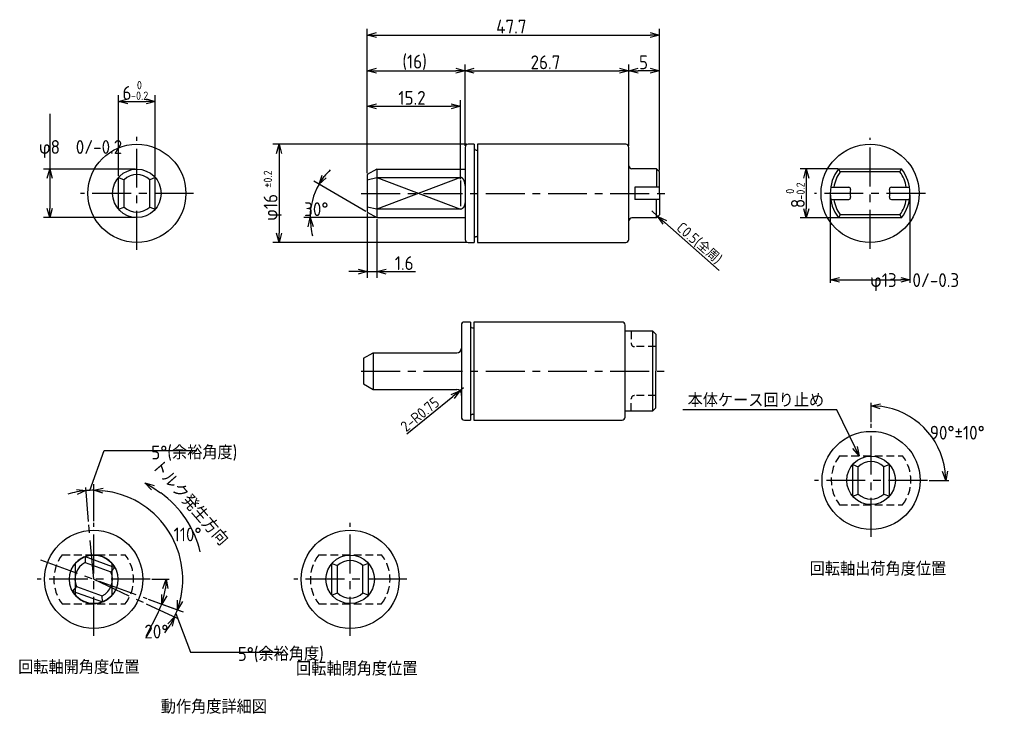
# Model space of a CAD drawing. Extents: x 221 to 381, y 65 to 178.
import ezdxf

# ---------------------------------------------------------------- set-up
doc = ezdxf.new("R2010")
doc.units = 0
doc.header["$LTSCALE"] = 0.2
for name, pattern in [('CENTER', [50.8, 31.75, -6.35, 6.35, -6.35]), ('HIDDEN', [9.525, 6.35, -3.175]), ('PHANTOM', [63.5, 31.75, -6.35, 6.35, -6.35, 6.35, -6.35])]:
    doc.linetypes.add(name, pattern=pattern)
doc.layers.get('0').update_dxf_attribs({"linetype": 'CONTINUOUS'})
doc.layers.get('DEFPOINTS').update_dxf_attribs({"linetype": 'CONTINUOUS'})
for name, color, linetype in [('18-0-CON', 3, 'CONTINUOUS'), ('18-1-HID', 4, 'HIDDEN'), ('18-2-CEN', 1, 'CENTER'), ('18-3-PHA', 6, 'PHANTOM'), ('35-0-CON', 7, 'CONTINUOUS')]:
    doc.layers.add(name, color=color, linetype=linetype)
doc.styles.add('DIMENSION', font='isocp.shx', dxfattribs={"bigfont": 'bigfont.shx'})
doc.styles.get("Standard").update_dxf_attribs({"font": 'isocp.shx', "bigfont": 'bigfont.shx'})
doc.dimstyles.get("Standard").update_dxf_attribs({"dimtxt": 0.18, "dimasz": 0.18, "dimexe": 0.18, "dimexo": 0.0625, "dimgap": 0.09, "dimtad": 0, "dimtih": 1, "dimtoh": 1, "dimzin": 0, "dimcen": 0.09, "dimazin": 3, "dimtfac": 1, "dimtofl": 0, "dimtmove": 0, "dimatfit": 3})

# ---------------------------------------------------------------- blocks, each defined once
blk = doc.blocks.new('_OPEN30')
at = {"color": 0, "linetype": 'BYBLOCK'}
for p, q in [((-1, 0.27), (0, 0)), ((0, 0), (-1, -0.27)), ((0, 0), (-1, 0))]:
    blk.add_line(p, q, dxfattribs=at)
blk = doc.blocks.new('*D34')
at = {"layer": '18-0-CON', "color": 161}
for p, q in [((353.1, 149.75), (353.1, 135.4)), ((366.1, 149.75), (366.1, 135.4)), ((354.6, 135.9), (364.6, 135.9))]:
    blk.add_line(p, q, dxfattribs=at)
at = {"layer": 'DEFPOINTS', "color": 0}
for p in [(353.1, 150), (366.1, 150), (366.1, 135.9)]:
    blk.add_point(p, dxfattribs=at)
at = {"layer": '18-0-CON', "color": 161, "xscale": 1.5, "yscale": 1.5, "zscale": 1.5, "rotation": 180}
blk.add_blockref('_OPEN30', (353.1, 135.9), dxfattribs=at)
at = {"layer": '18-0-CON', "color": 161, "xscale": 1.5, "yscale": 1.5, "zscale": 1.5}
blk.add_blockref('_OPEN30', (366.1, 135.9), dxfattribs=at)
at = {"layer": '18-0-CON', "color": 161, "style": 'DIMENSION'}
blk.add_text('φ13  0/-0.3', height=2.25, dxfattribs=at).set_placement((359.6, 134.73))
blk = doc.blocks.new('*D35')
at = {"layer": '18-0-CON', "color": 161}
for p, q in [((359.76, 112.66), (359.76, 115.86)), ((369.23, 103.19), (372.43, 103.19))]:
    blk.add_line(p, q, dxfattribs=at)
blk.add_arc((359.76, 103.19), 12.17, 7.065, 82.935, dxfattribs=at)
at = {"layer": 'DEFPOINTS', "color": 0}
for p in [(359.76, 112.41), (370.3, 109.27), (350.54, 103.19), (368.98, 103.19), (359.76, 93.97)]:
    blk.add_point(p, dxfattribs=at)
at = {"layer": '18-0-CON', "color": 161, "xscale": 1.5, "yscale": 1.5, "zscale": 1.5}
for p, rotation in [((359.76, 115.36), 176.4675207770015), ((371.93, 103.19), 273.5324792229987)]:
    blk.add_blockref('_OPEN30', p, dxfattribs=dict(at, rotation=rotation))
at = {"layer": '18-0-CON', "color": 161, "style": 'DIMENSION'}
blk.add_text('90%%d±10%%d', height=2.25, dxfattribs=at).set_placement((369.34, 109.84))
blk = doc.blocks.new('*D36')
at = {"layer": '18-0-CON', "color": 161}
for p, q in [((242.43, 87.05), (245.26, 87.05)), ((241.86, 83.82), (244.52, 82.85)), ((243.45, 81.64), (241.44, 77.75))]:
    blk.add_line(p, q, dxfattribs=at)
for start, end in [(347.2863, 352.7137), (332.7137, 340)]:
    blk.add_arc((232.96, 87.05), 11.8, start, end, dxfattribs=at)
at = {"layer": 'DEFPOINTS', "color": 0}
for p in [(224.29, 90.21), (223.74, 87.05), (242.18, 87.05), (244.68, 85.68), (241.62, 83.9)]:
    blk.add_point(p, dxfattribs=at)
at = {"layer": '18-0-CON', "color": 161, "xscale": 1.5, "yscale": 1.5, "zscale": 1.5}
for p, rotation in [((244.76, 87.05), 86.35683514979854), ((244.05, 83.02), 253.6431648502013)]:
    blk.add_blockref('_OPEN30', p, dxfattribs=dict(at, rotation=rotation))
at = {"layer": '18-0-CON', "color": 161, "style": 'DIMENSION'}
blk.add_text('20%%d', height=2.25, dxfattribs=at).set_placement((241.22, 77.4))
blk = doc.blocks.new('*U92')
at = {"layer": '18-0-CON'}
blk.add_text('トルク発生方向', height=2.25, rotation=311.0396, dxfattribs=at).set_placement((242.2, 105.36))
blk = doc.blocks.new('*U93')
at = {"layer": '35-0-CON'}
blk.add_lwpolyline([(242.59, 102), (243.88, 101.17)], dxfattribs=at)
at = {"layer": '35-0-CON', "xscale": 1.5, "yscale": 1.5, "zscale": 1.5, "rotation": 147.3353519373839}
blk.add_blockref('_OPEN30', (241.32, 102.81), dxfattribs=at)
blk = doc.blocks.new('*U94')
at = {"layer": '18-0-CON'}
blk.add_lwpolyline([(357.16, 108.54), (354.17, 114.69)], dxfattribs=at)
at = {"layer": '18-0-CON', "xscale": 1.5, "yscale": 1.5, "zscale": 1.5, "rotation": 295.9219905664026}
blk.add_blockref('_OPEN30', (357.81, 107.19), dxfattribs=at)
blk = doc.blocks.new('*U95')
at = {"layer": '18-0-CON'}
blk.add_text('本体ケース回り止め', height=2.25, dxfattribs=at).set_placement((329.83, 115.13))
blk = doc.blocks.new('*U96')
at = {"layer": '18-0-CON'}
blk.add_text('回転軸開角度位置', height=2.25, dxfattribs=at).set_placement((220.63, 71.59))
blk = doc.blocks.new('*U97')
at = {"layer": '18-0-CON'}
blk.add_text('回転軸閉角度位置', height=2.25, dxfattribs=at).set_placement((265.97, 71.34))
blk = doc.blocks.new('*U98')
at = {"layer": '18-0-CON'}
blk.add_text('動作角度詳細図', height=2.25, dxfattribs=at).set_placement((243.9, 65.13))
blk = doc.blocks.new('*U99')
at = {"layer": '18-0-CON'}
blk.add_text('回転軸出荷角度位置', height=2.25, dxfattribs=at).set_placement((349.75, 87.63))
blk = doc.blocks.new('*U110')
at = {"layer": '18-0-CON', "color": 161, "style": 'DIMENSION'}
for s, height, p in [('6', 2.25, (237.65, 165.25)), (' 0', 1.35, (239.23, 166.98)), ('-0.2', 1.35, (239.03, 165.25))]:
    blk.add_text(s, height=height, dxfattribs=at).set_placement(p)
blk = doc.blocks.new('*D37')
at = {"layer": '18-0-CON', "color": 161}
for p, q in [((237, 152.84), (237, 166)), ((243, 152.84), (243, 166)), ((238.5, 165), (241.5, 165))]:
    blk.add_line(p, q, dxfattribs=at)
at = {"layer": 'DEFPOINTS', "color": 0}
for p in [(243, 165), (237, 152.59), (243, 152.59)]:
    blk.add_point(p, dxfattribs=at)
at = {"layer": '18-0-CON'}
blk.add_blockref('*U110', (0, 0), dxfattribs=at)
at = {"layer": '18-0-CON', "color": 161, "xscale": 1.5, "yscale": 1.5, "zscale": 1.5, "rotation": 180}
blk.add_blockref('_OPEN30', (237, 165), dxfattribs=at)
at = {"layer": '18-0-CON', "color": 161, "xscale": 1.5, "yscale": 1.5, "zscale": 1.5}
blk.add_blockref('_OPEN30', (243, 165), dxfattribs=at)
blk = doc.blocks.new('*U103')
at = {"layer": '18-0-CON', "color": 161, "style": 'DIMENSION'}
blk.add_text('2-R0.75', height=1.75, rotation=39.1391, dxfattribs=at).set_placement((283.92, 111))
blk = doc.blocks.new('*D41')
at = {"layer": '18-0-CON', "color": 161}
for p, q in [((293.27, 118.29), (292.69, 117.82)), ((284.05, 110.79), (291.53, 116.87))]:
    blk.add_line(p, q, dxfattribs=at)
at = {"layer": 'DEFPOINTS', "color": 0}
for p in [(292.69, 117.82), (293.27, 118.29)]:
    blk.add_point(p, dxfattribs=at)
at = {"layer": '18-0-CON'}
blk.add_blockref('*U103', (0, 0), dxfattribs=at)
at = {"layer": '18-0-CON', "color": 161, "xscale": 1.5, "yscale": 1.5, "zscale": 1.5, "rotation": 39.13905979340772}
blk.add_blockref('_OPEN30', (292.69, 117.82), dxfattribs=at)
blk = doc.blocks.new('*U102')
at = {"layer": '18-0-CON', "color": 161, "style": 'DIMENSION'}
blk.add_text('C0.5(全周)', height=1.75, rotation=318.4431, dxfattribs=at).set_placement((327.87, 144.16))
blk = doc.blocks.new('*D43')
at = {"layer": '18-0-CON', "color": 161}
for p, q in [((323.99, 147.14), (325, 146.25)), ((334.97, 137.41), (326.12, 145.25))]:
    blk.add_line(p, q, dxfattribs=at)
at = {"layer": 'DEFPOINTS', "color": 0}
for p in [(323.99, 147.14), (325, 146.25)]:
    blk.add_point(p, dxfattribs=at)
at = {"layer": '18-0-CON', "color": 161, "xscale": 1.5, "yscale": 1.5, "zscale": 1.5, "rotation": 138.443126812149}
blk.add_blockref('_OPEN30', (325, 146.25), dxfattribs=at)
at = {"layer": '18-0-CON'}
blk.add_blockref('*U102', (0, 0), dxfattribs=at)
blk = doc.blocks.new('*D44')
at = {"layer": '18-0-CON', "color": 161}
for p, q in [((232.96, 96.52), (232.96, 102.58)), ((241.86, 83.82), (247.54, 81.75))]:
    blk.add_line(p, q, dxfattribs=at)
blk.add_arc((232.96, 87.05), 14.52, 345.9209, 84.0791, dxfattribs=at)
at = {"layer": 'DEFPOINTS', "color": 0}
for p in [(232.96, 96.27), (224.29, 90.21), (246.87, 91.22), (241.62, 83.9), (232.96, 77.84)]:
    blk.add_point(p, dxfattribs=at)
at = {"layer": '18-0-CON', "color": 161, "xscale": 1.5, "yscale": 1.5, "zscale": 1.5}
for p, rotation in [((232.96, 101.58), 177.0395377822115), ((246.6, 82.09), 252.9604622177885)]:
    blk.add_blockref('_OPEN30', p, dxfattribs=dict(at, rotation=rotation))
at = {"layer": '18-0-CON', "color": 161, "style": 'DIMENSION'}
blk.add_text('110%%d', height=2.25, dxfattribs=at).set_placement((245.98, 93.25))
blk = doc.blocks.new('*D45')
at = {"layer": '18-0-CON', "color": 161}
for p, q in [((232.32, 101.56), (234.66, 108.05)), ((234.66, 108.05), (249.76, 108.05)), ((232.13, 96.49), (231.65, 102.02)), ((232.96, 96.52), (232.96, 102.08))]:
    blk.add_line(p, q, dxfattribs=at)
for start, end in [(100.9212, 106.8425), (90, 95), (78.1575, 84.0788)]:
    blk.add_arc((232.96, 87.05), 14.52, start, end, dxfattribs=at)
at = {"layer": 'DEFPOINTS', "color": 0}
for p in [(232.11, 101.55), (232.15, 96.24), (232.96, 96.27), (232.96, 87.05), (232.96, 77.84)]:
    blk.add_point(p, dxfattribs=at)
at = {"layer": '18-0-CON', "color": 161, "xscale": 1.5, "yscale": 1.5, "zscale": 1.5}
for p, rotation in [((231.69, 101.52), 7.96061473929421), ((232.96, 101.58), 177.0393852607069)]:
    blk.add_blockref('_OPEN30', p, dxfattribs=dict(at, rotation=rotation))
at = {"layer": '18-0-CON', "color": 161, "style": 'DIMENSION'}
blk.add_text('5%%d(余裕角度)', height=2.25, dxfattribs=at).set_placement((242.34, 106.61))
blk = doc.blocks.new('*D46')
at = {"layer": '18-0-CON', "color": 161}
for p, q in [((241.86, 83.82), (247.07, 81.92)), ((241.54, 83.05), (246.57, 80.71)), ((246.37, 81.5), (248.77, 75.18)), ((248.77, 75.18), (263.87, 75.18))]:
    blk.add_line(p, q, dxfattribs=at)
for start, end in [(345.9209, 351.8418), (335, 340), (323.1582, 329.0791)]:
    blk.add_arc((232.96, 87.05), 14.52, start, end, dxfattribs=at)
at = {"layer": 'DEFPOINTS', "color": 0}
for p in [(224.29, 90.21), (232.96, 87.05), (241.62, 83.9), (241.31, 83.16), (246.45, 81.69)]:
    blk.add_point(p, dxfattribs=at)
at = {"layer": '18-0-CON', "color": 161, "xscale": 1.5, "yscale": 1.5, "zscale": 1.5}
for p, rotation in [((246.6, 82.09), 252.9604622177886), ((246.12, 80.92), 62.03953778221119)]:
    blk.add_blockref('_OPEN30', p, dxfattribs=dict(at, rotation=rotation))
at = {"layer": '18-0-CON', "color": 161, "style": 'DIMENSION'}
blk.add_text('5%%d(余裕角度)', height=2.25, dxfattribs=at).set_placement((256.45, 73.75))
blk = doc.blocks.new('*U112')
at = {"layer": '18-0-CON', "color": 161, "style": 'DIMENSION'}
for s, height, p in [('±0.2', 1.35, (262.04, 150.92)), ('φ16', 2.25, (262.94, 145.52))]:
    blk.add_text(s, height=height, rotation=90, dxfattribs=at).set_placement(p)
blk = doc.blocks.new('*D48')
at = {"layer": '18-0-CON', "color": 161}
for p, q in [((293.79, 158), (262.19, 158)), ((263.19, 156.5), (263.19, 143.5)), ((293.79, 142), (262.19, 142))]:
    blk.add_line(p, q, dxfattribs=at)
at = {"layer": 'DEFPOINTS', "color": 0}
for p in [(294.04, 158), (263.19, 142), (294.04, 142)]:
    blk.add_point(p, dxfattribs=at)
at = {"layer": '18-0-CON', "color": 161, "xscale": 1.5, "yscale": 1.5, "zscale": 1.5}
for p, rotation in [((263.19, 158), 90), ((263.19, 142), 270)]:
    blk.add_blockref('_OPEN30', p, dxfattribs=dict(at, rotation=rotation))
at = {"layer": '18-0-CON'}
blk.add_blockref('*U112', (0, 0), dxfattribs=at)
blk = doc.blocks.new('*U111')
at = {"layer": '18-0-CON', "color": 161, "style": 'DIMENSION'}
for s, height, p in [('-0.2', 1.35, (348.94, 148.96)), (' 0', 1.35, (347.21, 149.16)), ('8', 2.25, (348.94, 147.59))]:
    blk.add_text(s, height=height, rotation=90, dxfattribs=at).set_placement(p)
blk = doc.blocks.new('*D49')
at = {"layer": '18-0-CON', "color": 161}
for p, q in [((354.35, 154), (348.19, 154)), ((349.19, 152.5), (349.19, 147.5)), ((354.35, 146), (348.19, 146))]:
    blk.add_line(p, q, dxfattribs=at)
at = {"layer": 'DEFPOINTS', "color": 0}
for p in [(354.6, 154), (349.19, 146), (354.6, 146)]:
    blk.add_point(p, dxfattribs=at)
at = {"layer": '18-0-CON', "color": 161, "xscale": 1.5, "yscale": 1.5, "zscale": 1.5}
for p, rotation in [((349.19, 154), 90), ((349.19, 146), 270)]:
    blk.add_blockref('_OPEN30', p, dxfattribs=dict(at, rotation=rotation))
at = {"layer": '18-0-CON'}
blk.add_blockref('*U111', (0, 0), dxfattribs=at)
blk = doc.blocks.new('*U109')
at = {"layer": '18-0-CON', "color": 161, "style": 'DIMENSION'}
blk.add_text('(16)', height=2.25, dxfattribs=at).set_placement((283.31, 170.36))
blk = doc.blocks.new('*D50')
at = {"layer": '18-0-CON', "color": 161}
for p, q in [((277.59, 153.3), (277.59, 171)), ((293.54, 157.75), (293.54, 171)), ((279.09, 170), (292.04, 170))]:
    blk.add_line(p, q, dxfattribs=at)
at = {"layer": 'DEFPOINTS', "color": 0}
for p in [(293.54, 170), (293.54, 157.5), (277.59, 153.05)]:
    blk.add_point(p, dxfattribs=at)
at = {"layer": '18-0-CON'}
blk.add_blockref('*U109', (0, 0), dxfattribs=at)
at = {"layer": '18-0-CON', "color": 161, "xscale": 1.5, "yscale": 1.5, "zscale": 1.5, "rotation": 180}
blk.add_blockref('_OPEN30', (277.59, 170), dxfattribs=at)
at = {"layer": '18-0-CON', "color": 161, "xscale": 1.5, "yscale": 1.5, "zscale": 1.5}
blk.add_blockref('_OPEN30', (293.54, 170), dxfattribs=at)
blk = doc.blocks.new('*U104')
at = {"layer": '18-0-CON', "color": 161, "style": 'DIMENSION'}
blk.add_text('15.2', height=2.25, dxfattribs=at).set_placement((282.65, 164.45))
blk = doc.blocks.new('*D51')
at = {"layer": '18-0-CON', "color": 161}
for p, q in [((277.59, 153.3), (277.59, 165.2)), ((279.09, 164.2), (291.29, 164.2)), ((292.79, 152.34), (292.79, 165.2))]:
    blk.add_line(p, q, dxfattribs=at)
at = {"layer": 'DEFPOINTS', "color": 0}
for p in [(292.79, 164.2), (277.59, 153.05), (292.79, 152.09)]:
    blk.add_point(p, dxfattribs=at)
at = {"layer": '18-0-CON'}
blk.add_blockref('*U104', (0, 0), dxfattribs=at)
at = {"layer": '18-0-CON', "color": 161, "xscale": 1.5, "yscale": 1.5, "zscale": 1.5, "rotation": 180}
blk.add_blockref('_OPEN30', (277.59, 164.2), dxfattribs=at)
at = {"layer": '18-0-CON', "color": 161, "xscale": 1.5, "yscale": 1.5, "zscale": 1.5}
blk.add_blockref('_OPEN30', (292.79, 164.2), dxfattribs=at)
blk = doc.blocks.new('*U107')
at = {"layer": '18-0-CON', "color": 161, "style": 'DIMENSION'}
blk.add_text('26.7', height=2.25, dxfattribs=at).set_placement((304.22, 170.25))
blk = doc.blocks.new('*D52')
at = {"layer": '18-0-CON', "color": 161}
for p, q in [((293.54, 157.75), (293.54, 171)), ((320.25, 157.75), (320.25, 171)), ((295.04, 170), (318.75, 170))]:
    blk.add_line(p, q, dxfattribs=at)
at = {"layer": 'DEFPOINTS', "color": 0}
for p in [(320.25, 170), (293.54, 157.5), (320.25, 157.5)]:
    blk.add_point(p, dxfattribs=at)
at = {"layer": '18-0-CON'}
blk.add_blockref('*U107', (0, 0), dxfattribs=at)
at = {"layer": '18-0-CON', "color": 161, "xscale": 1.5, "yscale": 1.5, "zscale": 1.5, "rotation": 180}
blk.add_blockref('_OPEN30', (293.54, 170), dxfattribs=at)
at = {"layer": '18-0-CON', "color": 161, "xscale": 1.5, "yscale": 1.5, "zscale": 1.5}
blk.add_blockref('_OPEN30', (320.25, 170), dxfattribs=at)
blk = doc.blocks.new('*U105')
at = {"layer": '18-0-CON', "color": 161, "style": 'DIMENSION'}
blk.add_text('5', height=2.25, dxfattribs=at).set_placement((321.91, 170.25))
blk = doc.blocks.new('*D53')
at = {"layer": '18-0-CON', "color": 161}
for p, q in [((320.25, 157.75), (320.25, 171)), ((325.25, 153.75), (325.25, 171)), ((323.75, 170), (321.75, 170))]:
    blk.add_line(p, q, dxfattribs=at)
at = {"layer": 'DEFPOINTS', "color": 0}
for p in [(320.25, 170), (320.25, 157.5), (325.25, 153.5)]:
    blk.add_point(p, dxfattribs=at)
at = {"layer": '18-0-CON'}
blk.add_blockref('*U105', (0, 0), dxfattribs=at)
at = {"layer": '18-0-CON', "color": 161, "xscale": 1.5, "yscale": 1.5, "zscale": 1.5, "rotation": 180}
blk.add_blockref('_OPEN30', (320.25, 170), dxfattribs=at)
at = {"layer": '18-0-CON', "color": 161, "xscale": 1.5, "yscale": 1.5, "zscale": 1.5}
blk.add_blockref('_OPEN30', (325.25, 170), dxfattribs=at)
blk = doc.blocks.new('*U108')
at = {"layer": '18-0-CON', "color": 161, "style": 'DIMENSION'}
blk.add_text('47.7', height=2.25, dxfattribs=at).set_placement((298.61, 176.08))
blk = doc.blocks.new('*D54')
at = {"layer": '18-0-CON', "color": 161}
for p, q in [((277.59, 153.3), (277.59, 176.83)), ((325.25, 153.75), (325.25, 176.83)), ((279.09, 175.83), (323.75, 175.83))]:
    blk.add_line(p, q, dxfattribs=at)
at = {"layer": 'DEFPOINTS', "color": 0}
for p in [(325.25, 175.83), (277.59, 153.05), (325.25, 153.5)]:
    blk.add_point(p, dxfattribs=at)
at = {"layer": '18-0-CON'}
blk.add_blockref('*U108', (0, 0), dxfattribs=at)
at = {"layer": '18-0-CON', "color": 161, "xscale": 1.5, "yscale": 1.5, "zscale": 1.5, "rotation": 180}
blk.add_blockref('_OPEN30', (277.59, 175.83), dxfattribs=at)
at = {"layer": '18-0-CON', "color": 161, "xscale": 1.5, "yscale": 1.5, "zscale": 1.5}
blk.add_blockref('_OPEN30', (325.25, 175.83), dxfattribs=at)
blk = doc.blocks.new('*U106')
at = {"layer": '18-0-CON', "color": 161, "style": 'DIMENSION'}
blk.add_text('1.6', height=2.25, dxfattribs=at).set_placement((282.07, 137.5))
blk = doc.blocks.new('*D55')
at = {"layer": '18-0-CON', "color": 161}
for p, q in [((277.59, 146.7), (277.59, 136.25)), ((279.16, 145.79), (279.16, 136.25)), ((276.09, 137.25), (274.59, 137.25)), ((277.59, 137.25), (279.16, 137.25)), ((280.66, 137.25), (285.47, 137.25))]:
    blk.add_line(p, q, dxfattribs=at)
at = {"layer": 'DEFPOINTS', "color": 0}
for p in [(277.59, 146.95), (279.16, 146.04), (279.16, 137.25)]:
    blk.add_point(p, dxfattribs=at)
at = {"layer": '18-0-CON'}
blk.add_blockref('*U106', (0, 0), dxfattribs=at)
at = {"layer": '18-0-CON', "color": 161, "xscale": 1.5, "yscale": 1.5, "zscale": 1.5}
blk.add_blockref('_OPEN30', (277.59, 137.25), dxfattribs=at)
at = {"layer": '18-0-CON', "color": 161, "xscale": 1.5, "yscale": 1.5, "zscale": 1.5, "rotation": 180}
blk.add_blockref('_OPEN30', (279.16, 137.25), dxfattribs=at)
blk = doc.blocks.new('*D56')
at = {"layer": '18-0-CON', "color": 161}
for p, q in [((277.37, 147.07), (268.85, 151.99)), ((278.91, 146.04), (267.25, 146.04))]:
    blk.add_line(p, q, dxfattribs=at)
for start, end in [(134.2306, 142.1153), (150, 180), (187.8847, 195.7694)]:
    blk.add_arc((279.16, 146.04), 10.91, start, end, dxfattribs=at)
at = {"layer": 'DEFPOINTS', "color": 0}
for p in [(268.91, 149.77), (277.59, 146.95), (279.16, 146.04), (279.16, 146.04), (293.54, 146.04)]:
    blk.add_point(p, dxfattribs=at)
at = {"layer": '18-0-CON', "color": 161, "xscale": 1.5, "yscale": 1.5, "zscale": 1.5}
for p, rotation in [((269.71, 151.49), 236.0576612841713), ((268.25, 146.04), 93.9423387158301)]:
    blk.add_blockref('_OPEN30', p, dxfattribs=dict(at, rotation=rotation))
at = {"layer": '18-0-CON', "color": 161, "style": 'DIMENSION'}
blk.add_text('30%%d', height=2.25, dxfattribs=at).set_placement((267.29, 146.29))
blk = doc.blocks.new('*D57')
at = {"layer": '18-0-CON', "color": 161}
for p, q in [((225.78, 162.99), (225.78, 153.96)), ((239.75, 153.96), (224.78, 153.96)), ((225.78, 152.46), (225.78, 147.54)), ((239.75, 146.04), (224.78, 146.04))]:
    blk.add_line(p, q, dxfattribs=at)
at = {"layer": 'DEFPOINTS', "color": 0}
for p in [(240, 153.96), (225.78, 146.04), (240, 146.04)]:
    blk.add_point(p, dxfattribs=at)
at = {"layer": '18-0-CON', "color": 161, "xscale": 1.5, "yscale": 1.5, "zscale": 1.5}
for p, rotation in [((225.78, 153.96), 90), ((225.78, 146.04), 270)]:
    blk.add_blockref('_OPEN30', p, dxfattribs=dict(at, rotation=rotation))
at = {"layer": '18-0-CON', "color": 161, "style": 'DIMENSION'}
blk.add_text('φ8  0/-0.2', height=2.25, dxfattribs=at).set_placement((224.03, 156.44))

msp = doc.modelspace()

# ---------------------------------------------------------------- linework, layer by layer
at = {"layer": '18-0-CON'}
for p, q in [((279.159, 152.591), (292.789, 147.409)), ((292.789, 152.591), (279.159, 147.409)), ((354.168, 114.687), (329.079, 114.687))]:
    msp.add_line(p, q, dxfattribs=at)
at = {"layer": '18-1-HID'}
for p, q in [((320.649, 127.511), (320.649, 125.511)), ((324.649, 125.011), (321.149, 125.011)), ((320.649, 114.511), (320.649, 116.511)), ((324.649, 117.011), (321.149, 117.011)), ((354.635, 107.187), (364.882, 107.187)), ((354.635, 99.187), (364.882, 99.187)), ((227.834, 91.055), (238.081, 91.055)), ((269.672, 91.055), (279.919, 91.055)), ((227.834, 83.055), (238.081, 83.055)), ((269.672, 83.055), (279.919, 83.055))]:
    msp.add_line(p, q, dxfattribs=at)
for centre, radius, start, end in [((321.149, 125.511), 0.5, 180, 270), ((321.149, 116.511), 0.5, 90, 180), ((359.758, 103.187), 6.5, 142.02013, 217.97987), ((359.758, 103.187), 6.5, 322.02013, 37.97987), ((232.957, 87.055), 6.5, 142.02013, 217.97987), ((232.957, 87.055), 6.5, 322.02013, 37.97987), ((274.796, 87.055), 6.5, 142.02013, 217.97987), ((274.796, 87.055), 6.5, 322.02013, 37.97987)]:
    msp.add_arc(centre, radius, start, end, dxfattribs=at)
at = {"layer": '18-2-CEN'}
for p, q in [((240, 140.78), (240, 159.22)), ((359.595, 140.945), (359.595, 159.055)), ((249.22, 150), (230.78, 150)), ((276.589, 150), (326.589, 150)), ((368.651, 150), (350.54, 150)), ((276.589, 121.011), (325.989, 121.011)), ((359.758, 93.968), (359.758, 112.407)), ((368.978, 103.187), (350.539, 103.187)), ((232.957, 87.055), (232.154, 96.239)), ((232.957, 77.835), (232.957, 96.274)), ((274.796, 77.835), (274.796, 96.274)), ((224.294, 90.208), (241.621, 83.901)), ((242.177, 87.055), (223.738, 87.055)), ((232.957, 87.055), (241.313, 83.158)), ((284.015, 87.055), (265.576, 87.055))]:
    msp.add_line(p, q, dxfattribs=at)
at = {"layer": '18-3-PHA'}
for p, q in [((229.962, 84.464), (229.962, 89.645)), ((235.952, 84.464), (235.952, 89.645))]:
    msp.add_line(p, q, dxfattribs=at)
for start, end in [(40.85976, 139.14024), (220.85976, 319.14024)]:
    msp.add_arc((232.957, 87.055), 3.96, start, end, dxfattribs=at)
at = {"layer": '35-0-CON'}
for p, q in [((293.539, 157.5), (293.539, 142.5)), ((295.039, 158), (294.039, 158)), ((295.039, 158), (295.039, 142)), ((295.539, 158), (295.539, 142)), ((319.749, 158), (295.539, 158)), ((320.249, 142.5), (320.249, 157.5)), ((295.339, 157.05), (295.539, 157.05)), ((237.005, 147.409), (237.005, 152.591)), ((237.005, 152.591), (237.911, 152.228)), ((242.995, 152.591), (242.089, 152.228)), ((242.995, 147.409), (242.995, 152.591)), ((279.159, 153.96), (277.589, 153.054)), ((277.589, 153.054), (277.589, 146.946)), ((277.589, 152.228), (279.159, 152.591)), ((279.159, 153.96), (293.539, 153.96)), ((279.159, 153.96), (279.159, 146.04)), ((279.159, 152.591), (292.789, 152.591)), ((324.749, 154), (320.749, 154)), ((324.749, 154), (325.249, 153.5)), ((324.749, 154), (324.749, 151)), ((325.249, 150), (325.249, 153.5)), ((354.472, 154), (364.719, 154)), ((354.722, 153.5), (354.472, 154)), ((364.469, 153.5), (354.722, 153.5)), ((364.469, 153.5), (364.719, 154)), ((237.911, 147.772), (237.911, 152.228)), ((242.089, 147.772), (242.089, 152.228)), ((292.789, 152.091), (292.789, 147.909)), ((293.539, 151.287), (293.539, 148.713)), ((325.249, 151), (321.249, 151)), ((321.249, 151), (321.249, 149)), ((353.173, 151), (356.115, 151)), ((363.076, 151), (366.018, 151)), ((325.249, 150), (325.249, 146.5)), ((237.005, 147.409), (237.911, 147.772)), ((242.089, 147.772), (242.995, 147.409)), ((279.159, 147.409), (277.589, 147.772)), ((325.249, 149), (321.249, 149)), ((324.749, 146), (324.749, 149)), ((353.173, 149), (356.115, 149)), ((363.076, 149), (366.018, 149)), ((277.589, 146.946), (279.159, 146.04)), ((292.789, 147.409), (279.159, 147.409)), ((324.749, 146), (325.249, 146.5)), ((354.722, 146.5), (354.472, 146)), ((364.469, 146.5), (354.722, 146.5)), ((364.469, 146.5), (364.719, 146)), ((279.159, 146.04), (293.539, 146.04)), ((324.749, 146), (320.749, 146)), ((364.719, 146), (354.472, 146)), ((295.339, 142.95), (295.539, 142.95)), ((294.039, 142), (295.039, 142)), ((295.539, 142), (319.749, 142)), ((292.939, 128.511), (292.939, 113.511)), ((294.439, 129.011), (293.439, 129.011)), ((294.439, 129.011), (294.439, 113.011)), ((294.939, 129.011), (294.939, 113.011)), ((319.149, 129.011), (294.939, 129.011)), ((319.649, 113.511), (319.649, 128.511)), ((319.649, 127.511), (319.649, 128.511)), ((294.739, 128.061), (294.939, 128.061)), ((324.149, 127.511), (319.649, 127.511)), ((324.149, 127.511), (324.649, 127.011)), ((324.149, 114.511), (324.149, 127.511)), ((324.649, 127.011), (324.649, 121.011)), ((276.989, 123.099), (278.559, 124.006)), ((278.559, 124.006), (278.559, 118.016)), ((278.559, 124.006), (292.189, 124.006)), ((292.939, 124.971), (292.939, 124.756)), ((276.989, 123.099), (276.989, 118.922)), ((292.939, 122.298), (292.939, 119.724)), ((324.649, 115.011), (324.649, 121.011)), ((276.989, 118.922), (278.559, 118.016)), ((278.559, 118.016), (292.189, 118.016)), ((292.939, 117.051), (292.939, 117.266)), ((319.649, 113.511), (319.649, 114.511)), ((319.649, 114.511), (324.149, 114.511)), ((324.149, 114.511), (324.649, 115.011)), ((293.439, 113.011), (294.439, 113.011)), ((294.739, 113.961), (294.939, 113.961)), ((294.939, 113.011), (319.149, 113.011)), ((356.763, 100.597), (356.763, 105.778)), ((356.763, 105.778), (357.669, 105.415)), ((357.669, 100.96), (357.669, 105.415)), ((362.753, 105.778), (361.847, 105.415)), ((361.847, 100.96), (361.847, 105.415)), ((362.753, 100.597), (362.753, 105.778)), ((356.763, 100.597), (357.669, 100.96)), ((361.847, 100.96), (362.753, 100.597)), ((231.547, 90.755), (236.416, 88.983)), ((231.547, 90.755), (231.579, 89.779)), ((231.579, 89.779), (235.765, 88.255)), ((236.416, 88.983), (235.765, 88.255)), ((271.801, 84.464), (271.801, 89.645)), ((271.801, 89.645), (272.707, 89.282)), ((272.707, 84.827), (272.707, 89.282)), ((277.791, 89.645), (276.884, 89.282)), ((276.884, 84.827), (276.884, 89.282)), ((277.791, 84.464), (277.791, 89.645)), ((230.15, 85.854), (229.499, 85.126)), ((229.499, 85.126), (234.368, 83.354)), ((230.15, 85.854), (234.336, 84.33)), ((234.368, 83.354), (234.336, 84.33)), ((271.801, 84.464), (272.707, 84.827)), ((276.884, 84.827), (277.791, 84.464))]:
    msp.add_line(p, q, dxfattribs=at)
for points in [[(293.539, 151.287, 0), (293.539, 151.303, 0), (293.539, 151.319, 0), (293.538, 151.335, 0), (293.538, 151.351, 0), (293.537, 151.367, 0), (293.537, 151.383, 0), (293.536, 151.399, 0), (293.535, 151.415, 0), (293.534, 151.431, 0), (293.533, 151.447, 0), (293.532, 151.463, 0), (293.531, 151.478, 0), (293.529, 151.494, 0), (293.528, 151.51, 0), (293.526, 151.526, 0), (293.524, 151.541, 0), (293.523, 151.557, 0), (293.521, 151.573, 0), (293.519, 151.588, 0), (293.516, 151.604, 0), (293.514, 151.619, 0), (293.512, 151.635, 0), (293.509, 151.65, 0), (293.507, 151.665, 0), (293.504, 151.681, 0), (293.501, 151.696, 0), (293.498, 151.711, 0), (293.495, 151.726, 0), (293.492, 151.741, 0), (293.489, 151.756, 0), (293.485, 151.771, 0), (293.482, 151.786, 0), (293.478, 151.801, 0), (293.474, 151.815, 0), (293.471, 151.83, 0), (293.467, 151.844, 0), (293.463, 151.859, 0), (293.459, 151.873, 0), (293.455, 151.887, 0), (293.45, 151.902, 0), (293.446, 151.916, 0), (293.441, 151.93, 0), (293.437, 151.943, 0), (293.432, 151.957, 0), (293.427, 151.971, 0), (293.422, 151.984, 0), (293.417, 151.998, 0), (293.412, 152.011, 0), (293.407, 152.025, 0), (293.402, 152.038, 0), (293.397, 152.051, 0), (293.391, 152.064, 0), (293.386, 152.076, 0), (293.38, 152.089, 0), (293.374, 152.102, 0), (293.369, 152.114, 0), (293.363, 152.126, 0), (293.357, 152.139, 0), (293.351, 152.151, 0), (293.345, 152.163, 0), (293.338, 152.174, 0), (293.332, 152.186, 0), (293.326, 152.197, 0), (293.319, 152.209, 0), (293.313, 152.22, 0), (293.306, 152.231, 0), (293.299, 152.242, 0), (293.292, 152.253, 0), (293.286, 152.264, 0), (293.279, 152.274, 0), (293.272, 152.285, 0), (293.265, 152.295, 0), (293.257, 152.305, 0), (293.25, 152.315, 0), (293.243, 152.325, 0), (293.236, 152.334, 0), (293.228, 152.344, 0), (293.221, 152.353, 0), (293.213, 152.362, 0), (293.205, 152.371, 0), (293.198, 152.38, 0), (293.19, 152.388, 0), (293.182, 152.397, 0), (293.174, 152.405, 0), (293.166, 152.413, 0), (293.158, 152.421, 0), (293.15, 152.429, 0), (293.142, 152.437, 0), (293.134, 152.444, 0), (293.126, 152.451, 0), (293.118, 152.459, 0), (293.109, 152.466, 0), (293.101, 152.472, 0), (293.093, 152.479, 0), (293.084, 152.485, 0), (293.076, 152.491, 0), (293.067, 152.497, 0), (293.059, 152.503, 0), (293.05, 152.509, 0), (293.041, 152.514, 0), (293.033, 152.52, 0), (293.024, 152.525, 0), (293.015, 152.53, 0), (293.007, 152.535, 0), (292.998, 152.539, 0), (292.989, 152.543, 0), (292.98, 152.548, 0), (292.971, 152.552, 0), (292.962, 152.555, 0), (292.953, 152.559, 0), (292.944, 152.562, 0), (292.935, 152.566, 0), (292.926, 152.569, 0), (292.917, 152.571, 0), (292.908, 152.574, 0), (292.899, 152.577, 0), (292.89, 152.579, 0), (292.881, 152.581, 0), (292.871, 152.583, 0), (292.862, 152.584, 0), (292.853, 152.586, 0), (292.844, 152.587, 0), (292.835, 152.588, 0), (292.826, 152.589, 0), (292.816, 152.59, 0), (292.807, 152.59, 0), (292.798, 152.591, 0), (292.789, 152.591, 0)], [(293.539, 148.713, 0), (293.539, 148.697, 0), (293.539, 148.681, 0), (293.538, 148.665, 0), (293.538, 148.649, 0), (293.537, 148.633, 0), (293.537, 148.617, 0), (293.536, 148.601, 0), (293.535, 148.585, 0), (293.534, 148.569, 0), (293.533, 148.553, 0), (293.532, 148.537, 0), (293.531, 148.522, 0), (293.529, 148.506, 0), (293.528, 148.49, 0), (293.526, 148.474, 0), (293.524, 148.459, 0), (293.523, 148.443, 0), (293.521, 148.427, 0), (293.519, 148.412, 0), (293.516, 148.396, 0), (293.514, 148.381, 0), (293.512, 148.365, 0), (293.509, 148.35, 0), (293.507, 148.335, 0), (293.504, 148.319, 0), (293.501, 148.304, 0), (293.498, 148.289, 0), (293.495, 148.274, 0), (293.492, 148.259, 0), (293.489, 148.244, 0), (293.485, 148.229, 0), (293.482, 148.214, 0), (293.478, 148.199, 0), (293.474, 148.185, 0), (293.471, 148.17, 0), (293.467, 148.156, 0), (293.463, 148.141, 0), (293.459, 148.127, 0), (293.455, 148.113, 0), (293.45, 148.098, 0), (293.446, 148.084, 0), (293.441, 148.07, 0), (293.437, 148.057, 0), (293.432, 148.043, 0), (293.427, 148.029, 0), (293.422, 148.016, 0), (293.417, 148.002, 0), (293.412, 147.989, 0), (293.407, 147.975, 0), (293.402, 147.962, 0), (293.397, 147.949, 0), (293.391, 147.936, 0), (293.386, 147.924, 0), (293.38, 147.911, 0), (293.374, 147.898, 0), (293.369, 147.886, 0), (293.363, 147.874, 0), (293.357, 147.861, 0), (293.351, 147.849, 0), (293.345, 147.837, 0), (293.338, 147.826, 0), (293.332, 147.814, 0), (293.326, 147.803, 0), (293.319, 147.791, 0), (293.313, 147.78, 0), (293.306, 147.769, 0), (293.299, 147.758, 0), (293.292, 147.747, 0), (293.286, 147.736, 0), (293.279, 147.726, 0), (293.272, 147.715, 0), (293.265, 147.705, 0), (293.257, 147.695, 0), (293.25, 147.685, 0), (293.243, 147.675, 0), (293.236, 147.666, 0), (293.228, 147.656, 0), (293.221, 147.647, 0), (293.213, 147.638, 0), (293.205, 147.629, 0), (293.198, 147.62, 0), (293.19, 147.612, 0), (293.182, 147.603, 0), (293.174, 147.595, 0), (293.166, 147.587, 0), (293.158, 147.579, 0), (293.15, 147.571, 0), (293.142, 147.563, 0), (293.134, 147.556, 0), (293.126, 147.549, 0), (293.118, 147.541, 0), (293.109, 147.534, 0), (293.101, 147.528, 0), (293.093, 147.521, 0), (293.084, 147.515, 0), (293.076, 147.509, 0), (293.067, 147.503, 0), (293.059, 147.497, 0), (293.05, 147.491, 0), (293.041, 147.486, 0), (293.033, 147.48, 0), (293.024, 147.475, 0), (293.015, 147.47, 0), (293.007, 147.465, 0), (292.998, 147.461, 0), (292.989, 147.457, 0), (292.98, 147.452, 0), (292.971, 147.448, 0), (292.962, 147.445, 0), (292.953, 147.441, 0), (292.944, 147.438, 0), (292.935, 147.434, 0), (292.926, 147.431, 0), (292.917, 147.429, 0), (292.908, 147.426, 0), (292.899, 147.423, 0), (292.89, 147.421, 0), (292.881, 147.419, 0), (292.871, 147.417, 0), (292.862, 147.416, 0), (292.853, 147.414, 0), (292.844, 147.413, 0), (292.835, 147.412, 0), (292.826, 147.411, 0), (292.816, 147.41, 0), (292.807, 147.41, 0), (292.798, 147.409, 0), (292.789, 147.409, 0)]]:
    msp.add_polyline3d(points, dxfattribs=at)
for centre, radius in [((240, 150), 8), ((359.595, 150), 8), ((240, 150), 3.96), ((359.758, 103.187), 8), ((359.758, 103.187), 3.96), ((232.957, 87.055), 8), ((274.796, 87.055), 8), ((232.957, 87.055), 3.96), ((274.796, 87.055), 3.96)]:
    msp.add_circle(centre, radius, dxfattribs=at)
for centre, radius, start, end in [((294.039, 157.5), 0.5, 90, 180), ((319.749, 157.5), 0.5, 0, 90), ((295.339, 157.35), 0.3, 180, 270), ((320.749, 154.5), 0.5, 180, 270), ((240, 150), 3.054, 46.84492, 133.15508), ((359.595, 150), 6.5, 142.02013, 217.97987), ((359.595, 150), 6, 144.31467, 170.40593), ((359.595, 150), 6, 9.59407, 35.68533), ((359.595, 150), 6.5, 322.02013, 37.97987), ((356.115, 150.7), 0.3, 348.62772, 90), ((363.076, 150.7), 0.3, 90, 191.37228), ((359.595, 150), 3.25, 168.62772, 191.37228), ((359.595, 150), 3.25, 348.62772, 11.37228), ((240, 150), 3.054, 226.84492, 313.15508), ((359.595, 150), 6, 189.59407, 215.68533), ((356.115, 149.3), 0.3, 270, 11.37228), ((363.076, 149.3), 0.3, 168.62772, 270), ((359.595, 150), 6, 324.31467, 350.40593), ((320.749, 145.5), 0.5, 90, 180), ((295.339, 142.65), 0.3, 90, 180), ((294.039, 142.5), 0.5, 180, 270), ((319.749, 142.5), 0.5, 270, 0), ((293.439, 128.511), 0.5, 90, 180), ((319.149, 128.511), 0.5, 0, 90), ((294.739, 128.361), 0.3, 180, 270), ((292.189, 124.756), 0.75, 270, 0), ((292.189, 117.266), 0.75, 0, 90), ((293.439, 113.511), 0.5, 180, 270), ((294.739, 113.661), 0.3, 90, 180), ((319.149, 113.511), 0.5, 270, 0), ((359.758, 103.187), 3.054, 46.84492, 133.15508), ((234.224, 87.734), 16.547, 13.23992, 54.29059), ((359.758, 103.187), 3.054, 226.84492, 313.15508), ((274.796, 87.055), 3.054, 46.84492, 133.15508), ((232.957, 87.055), 3.054, 116.84492, 203.15508), ((232.957, 87.055), 3.054, 296.84492, 23.15508), ((274.796, 87.055), 3.054, 226.84492, 313.15508)]:
    msp.add_arc(centre, radius, start, end, dxfattribs=at)

# ---------------------------------------------------------------- block references
at = {"layer": '18-0-CON'}
for name in ['*U95', '*U94', '*U92', '*U93', '*U99', '*U96', '*U97', '*U98']:
    msp.add_blockref(name, (0, 0), dxfattribs=at)

# ---------------------------------------------------------------- dimensions: what is measured, and where the dimension line sits
for base, p1, p2, override, picture, middle in [((325.249, 175.828), (277.589, 153.054), (325.249, 153.5), {"dimscale": 0.5, "dimdec": 1}, '*D54', (301.419, 177.203)), ((293.539, 170), (277.589, 153.054), (293.539, 157.5), {"dimscale": 0.5, "dimdec": 0, "dimpost": '(<>)'}, '*D50', (285.564, 171.488)), ((320.249, 170), (325.249, 153.5), (320.249, 157.5), {"dimscale": 0.5}, '*D53', (322.749, 171.375)), ((242.995, 165), (237.005, 152.591), (242.995, 152.591), {"dimscale": 0.5, "dimdec": 0, "dimtol": 1, "dimtm": 0.2}, '*D37', (240, 166.758)), ((292.789, 164.199), (277.589, 153.054), (292.789, 152.091), {"dimscale": 0.5}, '*D51', (285.189, 165.575)), ((366.095, 135.903), (353.095, 150), (366.095, 150), {"dimscale": 0.5, "dimtxt": 4.5, "dimasz": 3, "dimpost": 'φ<>', "dimblk1": 'OPEN30', "dimblk2": 'OPEN30', "dimsah": 1, "dimtol": 1, "dimtp": 0, "dimtm": 0.3}, '*D34', (359.595, 137.656)), ((279.159, 137.246), (277.589, 146.946), (279.159, 146.04), {"dimscale": 0.5, "dimdec": 1}, '*D55', (283.815, 138.621))]:
    dim = msp.add_linear_dim(base=base, p1=p1, p2=p2, dimstyle='Standard', override=override, dxfattribs=at)
    dim.commit()
    dim.dimension.update_dxf_attribs({"geometry": picture, "text_midpoint": middle})
dim = msp.add_linear_dim(base=(320.249, 170), p1=(293.539, 157.5), p2=(320.249, 157.5), text='26.7', dimstyle='Standard', override={"dimscale": 0.5, "dimdec": 1}, dxfattribs=at)
dim.commit()
dim.dimension.update_dxf_attribs({"geometry": '*D52', "text_midpoint": (306.894, 171.375)})
dim = msp.add_linear_dim(base=(225.783, 146.04), p1=(240, 153.96), p2=(240, 146.04), angle=90, dimstyle='Standard', override={"dimscale": 0.5, "dimdec": 0, "dimpost": 'φ<>', "dimtol": 1, "dimtm": 0.2, "dimtmove": 1}, dxfattribs=at)
dim.commit()
dim.dimension.update_dxf_attribs({"geometry": '*D57', "text_midpoint": (226.2, 159.366), "dimtype": 128})
for base, p1, p2, override, picture, middle in [((263.192, 142), (294.039, 158), (294.039, 142), {"dimscale": 0.5, "dimpost": 'φ<>', "dimtol": 1, "dimtp": 0.2, "dimtm": 0.2, "dimtolj": 2}, '*D48', (261.817, 150)), ((349.191, 146), (354.597, 154), (354.597, 146), {"dimscale": 0.5, "dimgap": 0.5, "dimtol": 1, "dimlim": 0, "dimtp": 0, "dimtm": 0.2}, '*D49', (347.433, 150))]:
    dim = msp.add_linear_dim(base=base, p1=p1, p2=p2, angle=90, dimstyle='Standard', override=override, dxfattribs=at)
    dim.commit()
    dim.dimension.update_dxf_attribs({"geometry": picture, "text_midpoint": middle})
for base, line1, line2, override, picture, middle in [((268.908, 149.771), ((279.1588, 146.04), (293.5388, 146.04)), ((277.5888, 146.9464), (279.1588, 146.04)), {"dimscale": 0.5, "dimdec": 2}, '*D56', (267.2937, 149.2193)), ((370.3, 109.274), ((368.978, 103.187), (350.539, 103.187)), ((359.758, 93.968), (359.758, 112.407)), {"dimscale": 0.5, "dimtxt": 4.5, "dimasz": 3, "dimgap": 0.5, "dimdec": 2, "dimblk1": 'OPEN30', "dimblk2": 'OPEN30', "dimsah": 1, "dimtol": 1, "dimlim": 0, "dimtp": 10, "dimtm": 10, "dimtolj": 2}, '*D35', (369.338, 112.767)), ((246.869, 91.22), ((232.957, 77.835), (232.957, 96.274)), ((224.294, 90.208), (241.621, 83.901)), {"dimscale": 0.5, "dimdec": 2}, '*D44', (245.979, 96.173)), ((244.681, 85.684), ((224.294, 90.208), (241.621, 83.901)), ((242.177, 87.055), (223.738, 87.055)), {"dimscale": 0.5, "dimtxt": 4.5, "dimasz": 3, "dimdec": 2, "dimblk1": 'OPEN30', "dimblk2": 'OPEN30', "dimsah": 1}, '*D36', (241.221, 80.327))]:
    dim = msp.add_angular_dim_2l(base=base, line1=line1, line2=line2, dimstyle='Standard', override=override, dxfattribs=at)
    dim.commit()
    dim.dimension.update_dxf_attribs({"geometry": picture, "text_midpoint": middle})
dim = msp.add_radius_dim(center=(323.989, 147.145), mpoint=(324.999, 146.25), text='C0.5(全周)', dimstyle='Standard', override={"dimscale": 0.5, "dimtxt": 3.5}, dxfattribs=at)
dim.commit()
dim.dimension.update_dxf_attribs({"geometry": '*D43', "text_midpoint": (331.278, 140.684), "dimtype": 132})
dim = msp.add_radius_dim(center=(293.275, 118.294), mpoint=(292.693, 117.821), dimstyle='Standard', override={"dimscale": 0.5, "dimtxt": 3.5, "dimpost": '2-R<>'}, dxfattribs=at)
dim.commit()
dim.dimension.update_dxf_attribs({"geometry": '*D41', "text_midpoint": (286.499, 114.23)})
for base, line1, line2, picture, middle in [((232.113, 101.551), ((232.957, 87.055), (232.154, 96.239)), ((232.957, 77.835), (232.957, 96.274)), '*D45', (242.339, 109.537)), ((246.453, 81.693), ((232.957, 87.055), (241.313, 83.158)), ((224.294, 90.208), (241.621, 83.901)), '*D46', (256.447, 76.671))]:
    dim = msp.add_angular_dim_2l(base=base, line1=line1, line2=line2, dimstyle='Standard', override={"dimscale": 0.5, "dimtxt": 4.5, "dimasz": 3, "dimdec": 2, "dimpost": '(余裕角度)', "dimblk1": 'OPEN30', "dimblk2": 'OPEN30', "dimsah": 1, "dimtmove": 1}, dxfattribs=at)
    dim.commit()
    dim.dimension.update_dxf_attribs({"geometry": picture, "text_midpoint": middle, "dimtype": 130})

doc.saveas('drawing.dxf')
